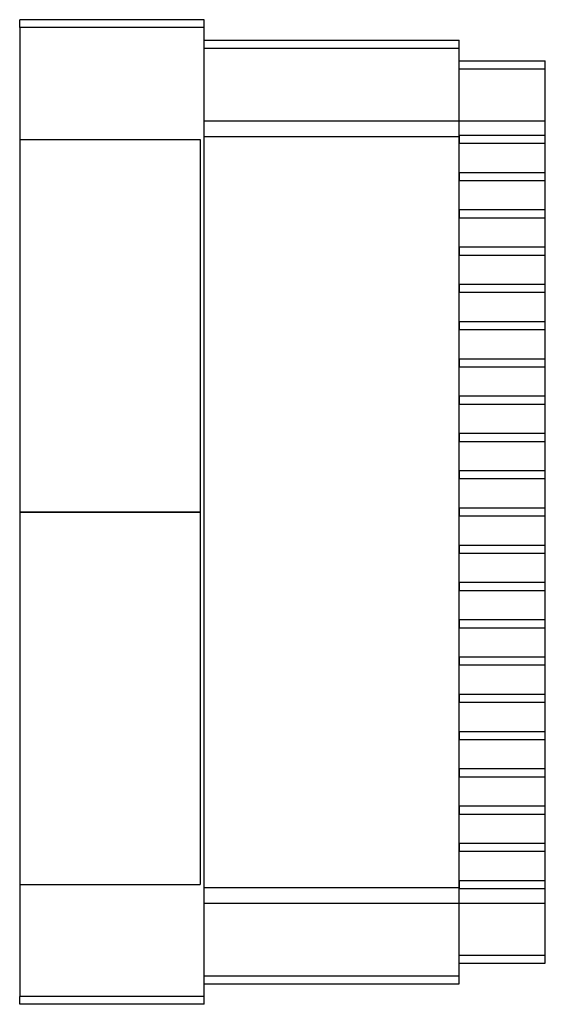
# Model space of a CAD drawing. Header units: millimetres. Extents: x -25 to 109, y -126 to 126.
import ezdxf

# ---------------------------------------------------------------- set-up
doc = ezdxf.new("R2010")
doc.units = ezdxf.units.MM
doc.layers.add('MAIN-1', color=7, linetype='Continuous')
doc.layers.add('MAIN-2', color=7, linetype='Continuous')

msp = doc.modelspace()

# ---------------------------------------------------------------- linework, layer by layer
at = {"layer": 'MAIN-1'}
for p, q in [((22, 125.5), (-25, 125.5)), ((-25, 123.5), (-25, 125.5)), ((22, 123.5), (22, 125.5)), ((22, 123.5), (-25, 123.5)), ((-25, 123.5), (-25, -123.5)), ((22, -123.5), (22, 123.5)), ((22, 120.25), (87, 120.25)), ((22, 118.25), (87, 118.25)), ((87, 118.25), (87, 120.25)), ((87, -118.25), (87, 118.25)), ((87, 115), (109, 115)), ((87, 113), (109, 113)), ((109, 113), (109, 115)), ((109, -113), (109, 113)), ((87, -113), (109, -113)), ((87, -115), (109, -115)), ((109, -115), (109, -113)), ((22, -118.25), (87, -118.25)), ((22, -120.25), (87, -120.25)), ((87, -120.25), (87, -118.25)), ((22, -123.5), (-25, -123.5)), ((-25, -125.5), (-25, -123.5)), ((22, -125.5), (22, -123.5)), ((22, -125.5), (-25, -125.5))]:
    msp.add_line(p, q, dxfattribs=at)
at = {"layer": 'MAIN-2'}
for p, q in [((-25, 125.5), (-25, 125.5)), ((22, 125.5), (22, 125.5)), ((22, 123.5), (-25, 123.5)), ((22, 120.25), (22, 120.25)), ((22, 118.25), (87, 118.25)), ((87, 120.25), (87, 120.25)), ((87, 115), (87, 115)), ((87, 113), (109, 113)), ((109, 115), (109, 115)), ((22, 95.75), (22, 99.75)), ((22, 99.75), (109, 99.75)), ((22, 99.75), (22, 99.75)), ((87, 99.75), (87, 99.75)), ((87, 99.75), (87, 99.75)), ((87, 99.75), (87, 99.75)), ((109, 99.75), (109, 99.75)), ((109, 99.75), (109, 99.75)), ((109, 99.75), (109, 99.75)), ((109, 99.75), (109, 99.75)), ((22, -95.75), (22, 95.75)), ((22, 95.75), (87, 95.75)), ((22, 95.75), (87, 95.75)), ((87, 96), (87, 96)), ((87, 96), (87, 96)), ((87, 96), (87, 96)), ((109, 96), (87, 96)), ((87, 96), (87, 96)), ((87, 96), (87, 95.75)), ((87, 95.75), (87, 94)), ((109, 96), (109, 96)), ((109, 96), (109, 96)), ((109, 96), (109, 96)), ((109, 96), (109, 96)), ((-25, 95), (21, 95)), ((21, 95), (21, 0)), ((87, 94), (109, 94)), ((87, 94), (87, 94)), ((87, 94), (87, 94)), ((87, 94), (87, 94)), ((87, 94), (87, 94)), ((109, 94), (109, 94)), ((109, 94), (109, 94)), ((109, 94), (109, 94)), ((109, 94), (109, 94)), ((109, 86.5), (87, 86.5)), ((87, 86.5), (87, 84.5)), ((87, 86.5), (87, 86.5)), ((87, 86.5), (87, 86.5)), ((87, 86.5), (87, 86.5)), ((87, 86.5), (87, 86.5)), ((109, 86.5), (109, 86.5)), ((109, 86.5), (109, 86.5)), ((109, 86.5), (109, 86.5)), ((109, 86.5), (109, 86.5)), ((87, 84.5), (109, 84.5)), ((87, 84.5), (87, 84.5)), ((87, 84.5), (87, 84.5)), ((87, 84.5), (87, 84.5)), ((87, 84.5), (87, 84.5)), ((109, 84.5), (109, 84.5)), ((109, 84.5), (109, 84.5)), ((109, 84.5), (109, 84.5)), ((109, 84.5), (109, 84.5)), ((109, 77), (87, 77)), ((87, 77), (87, 75)), ((87, 77), (87, 77)), ((87, 77), (87, 77)), ((87, 77), (87, 77)), ((87, 77), (87, 77)), ((109, 77), (109, 77)), ((109, 77), (109, 77)), ((109, 77), (109, 77)), ((109, 77), (109, 77)), ((87, 75), (109, 75)), ((87, 75), (87, 75)), ((87, 75), (87, 75)), ((87, 75), (87, 75)), ((87, 75), (87, 75)), ((109, 75), (109, 75)), ((109, 75), (109, 75)), ((109, 75), (109, 75)), ((109, 75), (109, 75)), ((109, 67.5), (87, 67.5)), ((87, 67.5), (87, 65.5)), ((87, 67.5), (87, 67.5)), ((87, 67.5), (87, 67.5)), ((87, 67.5), (87, 67.5)), ((87, 67.5), (87, 67.5)), ((87, 65.5), (109, 65.5)), ((87, 65.5), (87, 65.5)), ((87, 65.5), (87, 65.5)), ((87, 65.5), (87, 65.5)), ((87, 65.5), (87, 65.5)), ((109, 67.5), (109, 67.5)), ((109, 67.5), (109, 67.5)), ((109, 67.5), (109, 67.5)), ((109, 67.5), (109, 67.5)), ((109, 65.5), (109, 65.5)), ((109, 65.5), (109, 65.5)), ((109, 65.5), (109, 65.5)), ((109, 65.5), (109, 65.5)), ((109, 58), (87, 58)), ((87, 58), (87, 56)), ((87, 58), (87, 58)), ((87, 58), (87, 58)), ((87, 58), (87, 58)), ((87, 58), (87, 58)), ((109, 58), (109, 58)), ((109, 58), (109, 58)), ((109, 58), (109, 58)), ((109, 58), (109, 58)), ((87, 56), (109, 56)), ((87, 56), (87, 56)), ((87, 56), (87, 56)), ((87, 56), (87, 56)), ((87, 56), (87, 56)), ((109, 56), (109, 56)), ((109, 56), (109, 56)), ((109, 56), (109, 56)), ((109, 56), (109, 56)), ((109, 48.5), (87, 48.5)), ((87, 48.5), (87, 46.5)), ((87, 48.5), (87, 48.5)), ((87, 48.5), (87, 48.5)), ((87, 48.5), (87, 48.5)), ((87, 48.5), (87, 48.5)), ((109, 48.5), (109, 48.5)), ((109, 48.5), (109, 48.5)), ((109, 48.5), (109, 48.5)), ((109, 48.5), (109, 48.5)), ((87, 46.5), (109, 46.5)), ((87, 46.5), (87, 46.5)), ((87, 46.5), (87, 46.5)), ((87, 46.5), (87, 46.5)), ((87, 46.5), (87, 46.5)), ((109, 46.5), (109, 46.5)), ((109, 46.5), (109, 46.5)), ((109, 46.5), (109, 46.5)), ((109, 46.5), (109, 46.5)), ((109, 39), (87, 39)), ((87, 39), (87, 37)), ((87, 39), (87, 39)), ((87, 39), (87, 39)), ((87, 39), (87, 39)), ((87, 39), (87, 39)), ((109, 39), (109, 39)), ((109, 39), (109, 39)), ((109, 39), (109, 39)), ((109, 39), (109, 39)), ((87, 37), (109, 37)), ((87, 37), (87, 37)), ((87, 37), (87, 37)), ((87, 37), (87, 37)), ((87, 37), (87, 37)), ((109, 37), (109, 37)), ((109, 37), (109, 37)), ((109, 37), (109, 37)), ((109, 37), (109, 37)), ((109, 29.5), (87, 29.5)), ((87, 29.5), (87, 27.5)), ((87, 29.5), (87, 29.5)), ((87, 29.5), (87, 29.5)), ((87, 29.5), (87, 29.5)), ((87, 29.5), (87, 29.5)), ((109, 29.5), (109, 29.5)), ((109, 29.5), (109, 29.5)), ((109, 29.5), (109, 29.5)), ((109, 29.5), (109, 29.5)), ((87, 27.5), (109, 27.5)), ((87, 27.5), (87, 27.5)), ((87, 27.5), (87, 27.5)), ((87, 27.5), (87, 27.5)), ((87, 27.5), (87, 27.5)), ((109, 27.5), (109, 27.5)), ((109, 27.5), (109, 27.5)), ((109, 27.5), (109, 27.5)), ((109, 27.5), (109, 27.5)), ((109, 20), (87, 20)), ((87, 20), (87, 18)), ((87, 20), (87, 20)), ((87, 20), (87, 20)), ((87, 20), (87, 20)), ((87, 20), (87, 20)), ((87, 18), (109, 18)), ((87, 18), (87, 18)), ((87, 18), (87, 18)), ((87, 18), (87, 18)), ((87, 18), (87, 18)), ((109, 20), (109, 20)), ((109, 20), (109, 20)), ((109, 20), (109, 20)), ((109, 20), (109, 20)), ((109, 18), (109, 18)), ((109, 18), (109, 18)), ((109, 18), (109, 18)), ((109, 18), (109, 18)), ((109, 10.5), (87, 10.5)), ((87, 10.5), (87, 8.5)), ((87, 10.5), (87, 10.5)), ((87, 10.5), (87, 10.5)), ((87, 10.5), (87, 10.5)), ((87, 10.5), (87, 10.5)), ((109, 10.5), (109, 10.5)), ((109, 10.5), (109, 10.5)), ((109, 10.5), (109, 10.5)), ((109, 10.5), (109, 10.5)), ((87, 8.5), (109, 8.5)), ((87, 8.5), (87, 8.5)), ((87, 8.5), (87, 8.5)), ((87, 8.5), (87, 8.5)), ((87, 8.5), (87, 8.5)), ((109, 8.5), (109, 8.5)), ((109, 8.5), (109, 8.5)), ((109, 8.5), (109, 8.5)), ((109, 8.5), (109, 8.5)), ((-25, 0), (21, 0)), ((21, 0), (21, -95)), ((109, 1), (87, 1)), ((87, 1), (87, -1)), ((87, 1), (87, 1)), ((87, 1), (87, 1)), ((87, 1), (87, 1)), ((87, 1), (87, 1)), ((109, 1), (109, 1)), ((109, 1), (109, 1)), ((109, 1), (109, 1)), ((109, 1), (109, 1)), ((21, 0), (-25, 0)), ((87, -1), (109, -1)), ((87, -1), (87, -1)), ((87, -1), (87, -1)), ((87, -1), (87, -1)), ((87, -1), (87, -1)), ((109, -1), (109, -1)), ((109, -1), (109, -1)), ((109, -1), (109, -1)), ((109, -1), (109, -1)), ((109, -8.5), (87, -8.5)), ((87, -8.5), (87, -10.5)), ((87, -8.5), (87, -8.5)), ((87, -8.5), (87, -8.5)), ((87, -8.5), (87, -8.5)), ((87, -8.5), (87, -8.5)), ((109, -8.5), (109, -8.5)), ((109, -8.5), (109, -8.5)), ((109, -8.5), (109, -8.5)), ((109, -8.5), (109, -8.5)), ((87, -10.5), (109, -10.5)), ((87, -10.5), (87, -10.5)), ((87, -10.5), (87, -10.5)), ((87, -10.5), (87, -10.5)), ((87, -10.5), (87, -10.5)), ((109, -10.5), (109, -10.5)), ((109, -10.5), (109, -10.5)), ((109, -10.5), (109, -10.5)), ((109, -10.5), (109, -10.5)), ((109, -18), (87, -18)), ((87, -18), (87, -20)), ((87, -18), (87, -18)), ((87, -18), (87, -18)), ((87, -18), (87, -18)), ((87, -18), (87, -18)), ((87, -20), (109, -20)), ((87, -20), (87, -20)), ((87, -20), (87, -20)), ((87, -20), (87, -20)), ((87, -20), (87, -20)), ((109, -18), (109, -18)), ((109, -18), (109, -18)), ((109, -18), (109, -18)), ((109, -18), (109, -18)), ((109, -20), (109, -20)), ((109, -20), (109, -20)), ((109, -20), (109, -20)), ((109, -20), (109, -20)), ((109, -27.5), (87, -27.5)), ((87, -27.5), (87, -29.5)), ((87, -27.5), (87, -27.5)), ((87, -27.5), (87, -27.5)), ((87, -27.5), (87, -27.5)), ((87, -27.5), (87, -27.5)), ((109, -27.5), (109, -27.5)), ((109, -27.5), (109, -27.5)), ((109, -27.5), (109, -27.5)), ((109, -27.5), (109, -27.5)), ((87, -29.5), (109, -29.5)), ((87, -29.5), (87, -29.5)), ((87, -29.5), (87, -29.5)), ((87, -29.5), (87, -29.5)), ((87, -29.5), (87, -29.5)), ((109, -29.5), (109, -29.5)), ((109, -29.5), (109, -29.5)), ((109, -29.5), (109, -29.5)), ((109, -29.5), (109, -29.5)), ((109, -37), (87, -37)), ((87, -37), (87, -39)), ((87, -37), (87, -37)), ((87, -37), (87, -37)), ((87, -37), (87, -37)), ((87, -37), (87, -37)), ((109, -37), (109, -37)), ((109, -37), (109, -37)), ((109, -37), (109, -37)), ((109, -37), (109, -37)), ((87, -39), (109, -39)), ((87, -39), (87, -39)), ((87, -39), (87, -39)), ((87, -39), (87, -39)), ((87, -39), (87, -39)), ((109, -39), (109, -39)), ((109, -39), (109, -39)), ((109, -39), (109, -39)), ((109, -39), (109, -39)), ((109, -46.5), (87, -46.5)), ((87, -46.5), (87, -48.5)), ((87, -46.5), (87, -46.5)), ((87, -46.5), (87, -46.5)), ((87, -46.5), (87, -46.5)), ((87, -46.5), (87, -46.5)), ((109, -46.5), (109, -46.5)), ((109, -46.5), (109, -46.5)), ((109, -46.5), (109, -46.5)), ((109, -46.5), (109, -46.5)), ((87, -48.5), (109, -48.5)), ((87, -48.5), (87, -48.5)), ((87, -48.5), (87, -48.5)), ((87, -48.5), (87, -48.5)), ((87, -48.5), (87, -48.5)), ((109, -48.5), (109, -48.5)), ((109, -48.5), (109, -48.5)), ((109, -48.5), (109, -48.5)), ((109, -48.5), (109, -48.5)), ((109, -56), (87, -56)), ((87, -56), (87, -58)), ((87, -56), (87, -56)), ((87, -56), (87, -56)), ((87, -56), (87, -56)), ((87, -56), (87, -56)), ((109, -56), (109, -56)), ((109, -56), (109, -56)), ((109, -56), (109, -56)), ((109, -56), (109, -56)), ((87, -58), (109, -58)), ((87, -58), (87, -58)), ((87, -58), (87, -58)), ((87, -58), (87, -58)), ((87, -58), (87, -58)), ((109, -58), (109, -58)), ((109, -58), (109, -58)), ((109, -58), (109, -58)), ((109, -58), (109, -58)), ((109, -65.5), (87, -65.5)), ((87, -65.5), (87, -67.5)), ((87, -65.5), (87, -65.5)), ((87, -65.5), (87, -65.5)), ((87, -65.5), (87, -65.5)), ((87, -65.5), (87, -65.5)), ((87, -67.5), (109, -67.5)), ((87, -67.5), (87, -67.5)), ((87, -67.5), (87, -67.5)), ((87, -67.5), (87, -67.5)), ((87, -67.5), (87, -67.5)), ((109, -65.5), (109, -65.5)), ((109, -65.5), (109, -65.5)), ((109, -65.5), (109, -65.5)), ((109, -65.5), (109, -65.5)), ((109, -67.5), (109, -67.5)), ((109, -67.5), (109, -67.5)), ((109, -67.5), (109, -67.5)), ((109, -67.5), (109, -67.5)), ((109, -75), (87, -75)), ((87, -75), (87, -77)), ((87, -75), (87, -75)), ((87, -75), (87, -75)), ((87, -75), (87, -75)), ((87, -75), (87, -75)), ((109, -75), (109, -75)), ((109, -75), (109, -75)), ((109, -75), (109, -75)), ((109, -75), (109, -75)), ((87, -77), (109, -77)), ((87, -77), (87, -77)), ((87, -77), (87, -77)), ((87, -77), (87, -77)), ((87, -77), (87, -77)), ((109, -77), (109, -77)), ((109, -77), (109, -77)), ((109, -77), (109, -77)), ((109, -77), (109, -77)), ((109, -84.5), (87, -84.5)), ((87, -84.5), (87, -86.5)), ((87, -84.5), (87, -84.5)), ((87, -84.5), (87, -84.5)), ((87, -84.5), (87, -84.5)), ((87, -84.5), (87, -84.5)), ((109, -84.5), (109, -84.5)), ((109, -84.5), (109, -84.5)), ((109, -84.5), (109, -84.5)), ((109, -84.5), (109, -84.5)), ((87, -86.5), (109, -86.5)), ((87, -86.5), (87, -86.5)), ((87, -86.5), (87, -86.5)), ((87, -86.5), (87, -86.5)), ((87, -86.5), (87, -86.5)), ((109, -86.5), (109, -86.5)), ((109, -86.5), (109, -86.5)), ((109, -86.5), (109, -86.5)), ((109, -86.5), (109, -86.5)), ((-25, -95), (21, -95)), ((87, -94), (87, -94)), ((109, -94), (87, -94)), ((87, -94), (87, -94)), ((87, -94), (87, -94)), ((87, -94), (87, -94)), ((87, -94), (87, -95.75)), ((109, -94), (109, -94)), ((109, -94), (109, -94)), ((109, -94), (109, -94)), ((109, -94), (109, -94)), ((22, -95.75), (87, -95.75)), ((22, -95.75), (87, -95.75)), ((22, -99.75), (22, -95.75)), ((87, -95.75), (87, -96)), ((87, -96), (87, -96)), ((87, -96), (109, -96)), ((87, -96), (87, -96)), ((87, -96), (87, -96)), ((87, -96), (87, -96)), ((109, -96), (109, -96)), ((109, -96), (109, -96)), ((109, -96), (109, -96)), ((109, -96), (109, -96)), ((22, -99.75), (22, -99.75)), ((22, -99.75), (109, -99.75)), ((87, -99.75), (87, -99.75)), ((87, -99.75), (87, -99.75)), ((87, -99.75), (87, -99.75)), ((109, -99.75), (109, -99.75)), ((109, -99.75), (109, -99.75)), ((109, -99.75), (109, -99.75)), ((109, -99.75), (109, -99.75)), ((87, -113), (109, -113)), ((87, -115), (87, -115)), ((109, -115), (109, -115)), ((22, -118.25), (87, -118.25)), ((22, -120.25), (22, -120.25)), ((87, -120.25), (87, -120.25)), ((22, -123.5), (-25, -123.5)), ((-25, -125.5), (-25, -125.5)), ((22, -125.5), (22, -125.5))]:
    msp.add_line(p, q, dxfattribs=at)

doc.saveas('drawing.dxf')
